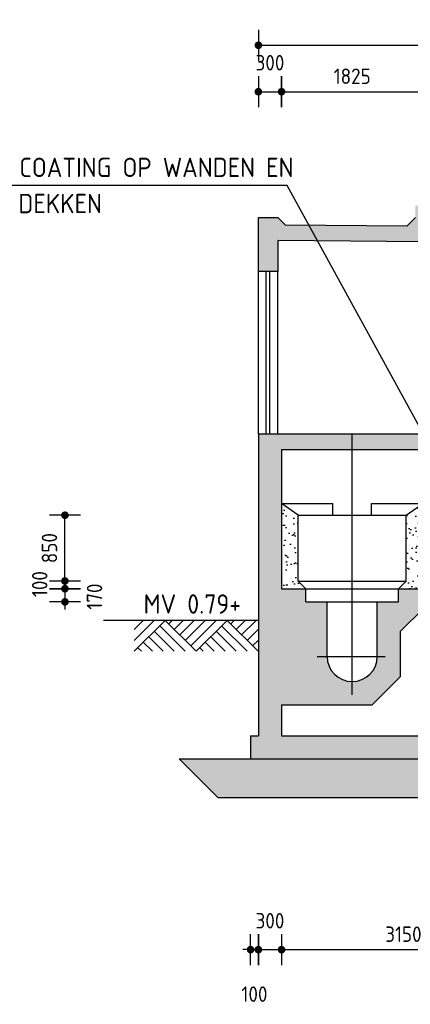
# Model space of a CAD drawing. Extents: x 175348 to 346046, y 6106 to 85322.
# Tile 16 of 20: x 249763 to 254812, y 55419 to 68147. Entities that reach past the tile are written whole.
import ezdxf

# ---------------------------------------------------------------- set-up
doc = ezdxf.new("R2010")
doc.units = 0
doc.linetypes.add('CENTER', pattern=[8.5, 6, -1, 0.5, -1])
doc.layers.get('0').update_dxf_attribs({"linetype": 'CONTINUOUS'})
for name, color, linetype in [('C-018', 1, 'CONTINUOUS'), ('c-018tekst', 1, 'CONTINUOUS'), ('C-025TEKST', 2, 'CONTINUOUS'), ('c-best-alg', 252, 'CONTINUOUS'), ('c-best-maatv-alg', 251, 'CONTINUOUS'), ('c-best-raster-alg', 253, 'CONTINUOUS'), ('c-best-tekst-alg', 252, 'CONTINUOUS')]:
    doc.layers.add(name, color=color, linetype=linetype)
doc.styles.add('WB025', font='isocp-w.shx', dxfattribs={"height": 2.5})
doc.styles.add('WBDIM', font='isocp-w.shx')
doc.dimstyles.new('100', dxfattribs={"dimscale": 100, "dimtxt": 2, "dimasz": 0.5, "dimexe": 1.25, "dimexo": 0.625, "dimgap": 1, "dimtad": 1, "dimdec": 0, "dimdsep": 46, "dimtxsty": 'WBDIM', "dimblk1": 'A-DIMDOT', "dimblk2": 'A-DIMDOT', "dimsah": 1, "dimcen": 2.5, "dimse1": 1, "dimse2": 1, "dimclrd": 252, "dimclrt": 2, "dimadec": 0, "dimazin": 0, "dimtfac": 1, "dimtdec": 0, "dimtmove": 2, "dimatfit": 3, "dimldrblk": 'A-DIMDOT', "dimfxl": 1, "dimtolj": 1, "dimtzin": 0, "dimarcsym": 0})
doc.dimstyles.new('50$7', dxfattribs={"dimscale": 50, "dimtxt": 2, "dimasz": 4, "dimexe": 1.25, "dimexo": 0.625, "dimgap": 1, "dimtad": 1, "dimdec": 0, "dimdsep": 46, "dimtxsty": 'WBDIM', "dimcen": 2.5, "dimse1": 1, "dimse2": 1, "dimclrd": 252, "dimclrt": 2, "dimadec": 0, "dimazin": 0, "dimtfac": 1, "dimtdec": 0, "dimtmove": 2, "dimatfit": 3, "dimfxl": 1, "dimtolj": 1, "dimtzin": 0, "dimarcsym": 0})

# ---------------------------------------------------------------- blocks, each defined once
blk = doc.blocks.new('c-mvl')
at = {"layer": 'C-018', "linetype": 'Continuous'}
for p, q in [((-16.04212, -3.98688), (-12.05528, 0)), ((-16.04212, -2.57268), (-13.46948, 0)), ((-14.88364, 0), (-16.04212, -1.15848)), ((-12.02904, 0), (-8.04224, -3.98688)), ((-11.57768, -0.4514), (-11.12632, 0)), ((-10.87056, -1.15848), (-9.71216, 0)), ((-10.16352, -1.8656), (-8.29792, 0)), ((-9.4564, -2.57268), (-6.88376, 0)), ((-8.74928, -3.2798), (-5.46952, 0)), ((-8.04224, -3.98688), (-4.04224, 0.01312)), ((-4.02912, 0), (-0.04216, -3.98688)), ((-3.57768, -0.4514), (-3.12632, 0)), ((-2.87056, -1.15848), (-1.71216, 0)), ((-2.16352, -1.8656), (-0.29792, 0)), ((-12.74928, -0.694), (-9.4564, -3.98688)), ((-4.74928, -0.694), (-1.4564, -3.98688)), ((-1.4564, -2.57268), (0, -1.11632)), ((-14.16348, -2.1082), (-12.2848, -3.98688)), ((-13.45636, -1.40108), (-10.87056, -3.98688)), ((-6.16344, -2.1082), (-4.2848, -3.98688)), ((-5.4564, -1.40108), (-2.87056, -3.98688)), ((-0.74928, -3.2798), (0, -2.53052)), ((-15.57764, -3.5224), (-15.11316, -3.98688)), ((-14.87052, -2.81528), (-13.69892, -3.98688)), ((-7.57768, -3.5224), (-7.11312, -3.98688)), ((-6.87056, -2.81528), (-5.69896, -3.98688))]:
    blk.add_line(p, q, dxfattribs=at)
blk = doc.blocks.new('A-DIMDOT')
at = {"linetype": 'Continuous'}
blk.add_line((0, -4), (0, 4), dxfattribs=at)
at = {"linetype": 'Continuous', "const_width": 0.988}
blk.add_lwpolyline([(-0.49, 0, 1), (0.49, 0, 1)], format="xyb", close=True, dxfattribs=at)
at = {"linetype": 'Continuous'}
blk.add_circle((0, 0), 0.494, dxfattribs=at)
blk = doc.blocks.new('*D169')
at = {"layer": 'c-best-maatv-alg', "color": 252, "lineweight": -2, "transparency": 16777216}
blk.add_line((252898, 67216), (253098, 67216), dxfattribs=at)
at = {"layer": 'c-best-maatv-alg', "color": 252, "lineweight": -2, "transparency": 16777216, "xscale": 50, "yscale": 50, "zscale": 50, "rotation": 180}
blk.add_blockref('A-DIMDOT', (252848, 67216), dxfattribs=at)
at = {"layer": 'c-best-maatv-alg', "color": 252, "lineweight": -2, "transparency": 16777216, "xscale": 50, "yscale": 50, "zscale": 50}
blk.add_blockref('A-DIMDOT', (253148, 67216), dxfattribs=at)
at = {"layer": 'c-best-maatv-alg', "color": 2, "transparency": 16777216, "insert": (252998, 67591), "char_height": 200, "attachment_point": 5, "style": 'WBDIM'}
blk.add_mtext('\\A1;300', dxfattribs=at)
blk = doc.blocks.new('*D170')
at = {"layer": 'c-best-maatv-alg', "color": 252, "lineweight": -2, "transparency": 16777216}
blk.add_line((253198, 67216), (254923, 67216), dxfattribs=at)
at = {"layer": 'c-best-maatv-alg', "color": 252, "lineweight": -2, "transparency": 16777216, "xscale": 50, "yscale": 50, "zscale": 50, "rotation": 180}
blk.add_blockref('A-DIMDOT', (253148, 67216), dxfattribs=at)
at = {"layer": 'c-best-maatv-alg', "color": 252, "lineweight": -2, "transparency": 16777216, "xscale": 50, "yscale": 50, "zscale": 50}
blk.add_blockref('A-DIMDOT', (254973, 67216), dxfattribs=at)
at = {"layer": 'c-best-maatv-alg', "color": 2, "transparency": 16777216, "insert": (254061, 67416), "char_height": 200, "attachment_point": 5, "style": 'WBDIM'}
blk.add_mtext('\\A1;1825', dxfattribs=at)
blk = doc.blocks.new('*D175')
at = {"layer": 'c-best-maatv-alg', "color": 252, "lineweight": -2, "transparency": 16777216}
blk.add_line((252898, 67816), (259898, 67816), dxfattribs=at)
at = {"layer": 'c-best-maatv-alg', "color": 252, "lineweight": -2, "transparency": 16777216, "xscale": 50, "yscale": 50, "zscale": 50, "rotation": 180}
blk.add_blockref('A-DIMDOT', (252848, 67816), dxfattribs=at)
at = {"layer": 'c-best-maatv-alg', "color": 252, "lineweight": -2, "transparency": 16777216, "xscale": 50, "yscale": 50, "zscale": 50}
blk.add_blockref('A-DIMDOT', (259948, 67816), dxfattribs=at)
at = {"layer": 'c-best-maatv-alg', "color": 2, "transparency": 16777216, "insert": (256398, 68016), "char_height": 200, "attachment_point": 5, "style": 'WBDIM'}
blk.add_mtext('\\A1;7100', dxfattribs=at)
blk = doc.blocks.new('*D184')
at = {"layer": 'c-best-maatv-alg', "color": 252, "lineweight": -2, "transparency": 16777216}
for p, q in [((250348, 60941), (250348, 60991)), ((250348, 60891), (250348, 60791)), ((250348, 60741), (250348, 60691))]:
    blk.add_line(p, q, dxfattribs=at)
at = {"layer": 'c-best-maatv-alg', "color": 252, "lineweight": -2, "transparency": 16777216, "xscale": 50, "yscale": 50, "zscale": 50}
for p, rotation in [((250348, 60891), 270), ((250348, 60791), 90)]:
    blk.add_blockref('A-DIMDOT', p, dxfattribs=dict(at, rotation=rotation))
at = {"layer": 'c-best-maatv-alg', "color": 2, "transparency": 16777216, "insert": (250022, 60851), "char_height": 200, "attachment_point": 5, "rotation": 90, "style": 'WBDIM'}
blk.add_mtext('\\A1;100', dxfattribs=at)
blk = doc.blocks.new('*D185')
at = {"layer": 'c-best-maatv-alg', "color": 252, "lineweight": -2, "transparency": 16777216}
for p, q in [((250348, 60841), (250348, 60891)), ((250348, 60791), (250348, 60621)), ((250348, 60571), (250348, 60521))]:
    blk.add_line(p, q, dxfattribs=at)
at = {"layer": 'c-best-maatv-alg', "color": 252, "lineweight": -2, "transparency": 16777216, "xscale": 50, "yscale": 50, "zscale": 50}
for p, rotation in [((250348, 60791), 270), ((250348, 60621), 90)]:
    blk.add_blockref('A-DIMDOT', p, dxfattribs=dict(at, rotation=rotation))
at = {"layer": 'c-best-maatv-alg', "color": 2, "transparency": 16777216, "insert": (250731, 60689), "char_height": 200, "attachment_point": 5, "rotation": 90, "style": 'WBDIM'}
blk.add_mtext('\\A1;170', dxfattribs=at)
blk = doc.blocks.new('*D186')
at = {"layer": 'c-best-maatv-alg', "color": 252, "lineweight": -2, "transparency": 16777216}
blk.add_line((250348, 60941), (250348, 61691), dxfattribs=at)
at = {"layer": 'c-best-maatv-alg', "color": 252, "lineweight": -2, "transparency": 16777216, "xscale": 50, "yscale": 50, "zscale": 50}
for p, rotation in [((250348, 61741), 90), ((250348, 60891), 270)]:
    blk.add_blockref('A-DIMDOT', p, dxfattribs=dict(at, rotation=rotation))
at = {"layer": 'c-best-maatv-alg', "color": 2, "transparency": 16777216, "insert": (250148, 61316), "char_height": 200, "attachment_point": 5, "rotation": 90, "style": 'WBDIM'}
blk.add_mtext('\\A1;850', dxfattribs=at)
blk = doc.blocks.new('*D187')
at = {"layer": 'c-best-maatv-alg', "color": 252, "lineweight": -2, "transparency": 16777216}
for p, q in [((252798, 56125), (252748, 56125)), ((252848, 56125), (253148, 56125)), ((253198, 56125), (253248, 56125))]:
    blk.add_line(p, q, dxfattribs=at)
at = {"layer": 'c-best-maatv-alg', "color": 252, "lineweight": -2, "transparency": 16777216, "xscale": 50, "yscale": 50, "zscale": 50}
blk.add_blockref('A-DIMDOT', (252848, 56125), dxfattribs=at)
at = {"layer": 'c-best-maatv-alg', "color": 252, "lineweight": -2, "transparency": 16777216, "xscale": 50, "yscale": 50, "zscale": 50, "rotation": 180}
blk.add_blockref('A-DIMDOT', (253148, 56125), dxfattribs=at)
at = {"layer": 'c-best-maatv-alg', "color": 2, "transparency": 16777216, "insert": (252998, 56499), "char_height": 200, "attachment_point": 5, "style": 'WBDIM'}
blk.add_mtext('\\A1;300', dxfattribs=at)
blk = doc.blocks.new('*D188')
at = {"layer": 'c-best-maatv-alg', "color": 252, "lineweight": -2, "transparency": 16777216}
blk.add_line((253198, 56125), (256248, 56125), dxfattribs=at)
at = {"layer": 'c-best-maatv-alg', "color": 252, "lineweight": -2, "transparency": 16777216, "xscale": 50, "yscale": 50, "zscale": 50, "rotation": 180}
blk.add_blockref('A-DIMDOT', (253148, 56125), dxfattribs=at)
at = {"layer": 'c-best-maatv-alg', "color": 252, "lineweight": -2, "transparency": 16777216, "xscale": 50, "yscale": 50, "zscale": 50}
blk.add_blockref('A-DIMDOT', (256298, 56125), dxfattribs=at)
at = {"layer": 'c-best-maatv-alg', "color": 2, "transparency": 16777216, "insert": (254723, 56325), "char_height": 200, "attachment_point": 5, "style": 'WBDIM'}
blk.add_mtext('\\A1;3150', dxfattribs=at)
blk = doc.blocks.new('*D193')
at = {"layer": 'c-best-maatv-alg', "color": 252, "lineweight": -2, "transparency": 16777216}
for p, q in [((252698, 56125), (252648, 56125)), ((252848, 56125), (252748, 56125)), ((252898, 56125), (252948, 56125))]:
    blk.add_line(p, q, dxfattribs=at)
at = {"layer": 'c-best-maatv-alg', "color": 252, "lineweight": -2, "transparency": 16777216, "xscale": 50, "yscale": 50, "zscale": 50}
blk.add_blockref('A-DIMDOT', (252748, 56125), dxfattribs=at)
at = {"layer": 'c-best-maatv-alg', "color": 252, "lineweight": -2, "transparency": 16777216, "xscale": 50, "yscale": 50, "zscale": 50, "rotation": 180}
blk.add_blockref('A-DIMDOT', (252848, 56125), dxfattribs=at)
at = {"layer": 'c-best-maatv-alg', "color": 2, "transparency": 16777216, "insert": (252798, 55550), "char_height": 200, "attachment_point": 5, "style": 'WBDIM'}
blk.add_mtext('\\A1;100', dxfattribs=at)

msp = doc.modelspace()

# ---------------------------------------------------------------- hatches: boundary and pattern name
at = {"layer": 'c-best-alg', "ltscale": 0.1}
h = msp.add_hatch(dxfattribs=at)
h.set_pattern_fill('AR-SAND', color=256, scale=100, style=0)
h.set_pattern_definition([(37.5, (201176.4, 97746.87), (-6.29934, 192.68238), [0, -152, 0, -170, 0, -162.5]), (7.5, (201176.4, 97746.87), (176.9777, 282.2146), [0, -82, 0, -137, 0, -52.5]), (327.5, (201053.4, 97746.87), (311.4142, 0.5659), [0, -50, 0, -180, 0, -235]), (317.5, (201053.4, 97746.87), (300.6127, 87.7676), [0, -25, 0, -118, 0, -135])])
h.paths.add_polyline_path([(254973.1407, 61890.7781), (254760.6407, 61740.7781), (254760.6407, 60890.7781), (254660.6407, 60790.7781), (254973.1407, 60790.7781)])
h.paths.add_polyline_path([(253360.6407, 61740.7781), (253148.1407, 61890.7781), (253148.1407, 60790.7781), (253460.6407, 60790.7781), (253360.6407, 60890.7781)])
h.paths.add_polyline_path([(257823.1407, 60790.7781), (258135.6407, 60790.7781), (258035.6407, 60890.7781), (258035.6407, 61740.7781), (257823.1407, 61890.7781)])
h.paths.add_polyline_path([(259435.6407, 60890.7781), (259335.6407, 60790.7781), (259648.1407, 60790.7781), (259648.1407, 61890.7781), (259435.6407, 61740.7781)])
h = msp.add_hatch(dxfattribs=at)
h.set_pattern_fill('DOTS', color=256, scale=1000, style=0)
h.set_pattern_definition([(0, (201176.4, 97746.87), (31.25, 62.5), [0, -62.5])])
h.paths.add_polyline_path([(251823.1407, 58590.7781), (252323.6671, 58090.7781), (260472.6142, 58090.7781), (260973.1407, 58590.7781)])
at = {"layer": 'c-best-raster-alg'}
h = msp.add_hatch(color=256, dxfattribs=at)
h.paths.add_polyline_path([(253098.1407, 65290.7781), (254978.1407, 65276.5357), (254978.1407, 65740.7781), (254878.1407, 65740.7781), (254878.1407, 65590.7781), (254765.5148, 65478.1523), (253198.8982, 65490.0206), (253098.1407, 65590.7781), (252848.1407, 65590.7781), (252848.1407, 64890.7781), (253098.1407, 64890.7781)])
h.paths.add_polyline_path([(258055.6921, 65453.2267), (257918.1407, 65590.7781), (257918.1407, 65740.7781), (257818.1407, 65740.7781), (257818.1407, 65255.0206), (259698.1407, 65240.7781), (259698.1407, 64890.7781), (259948.1407, 64890.7781), (259948.1407, 65590.7781), (259698.1407, 65590.7781), (259549.2742, 65441.9117)])
h = msp.add_hatch(color=256, dxfattribs=at)
h.paths.add_polyline_path([(255273.1407, 60790.7781), (255273.1407, 62790.7781), (254060.6407, 62790.7781), (254060.6407, 62590.7781), (254973.1407, 62590.7781), (254973.1407, 60790.7781), (254660.6407, 60790.7781), (254660.6407, 60620.7781), (254385.6407, 60620.7781), (254385.6407, 59915.7781, -1), (253735.6407, 59915.7781), (253735.6407, 60620.7781), (253460.6407, 60620.7781), (253460.6407, 60790.7781), (253148.1407, 60790.7781), (253148.1407, 62590.7781), (254060.6407, 62590.7781), (254060.6407, 62790.7781), (252848.1407, 62790.7781), (252848.1407, 58890.7781), (252748.1407, 58890.7781), (252748.1407, 58590.7781), (260048.1407, 58590.7781), (260048.1407, 58890.7781), (259948.1407, 58890.7781), (259948.1407, 62790.7781), (258735.6407, 62790.7781), (258735.6407, 62590.7781), (259648.1407, 62590.7781), (259648.1407, 60790.7781), (259335.6407, 60790.7781), (259335.6407, 60620.7781), (259060.6407, 60620.7781), (259060.6407, 59915.7781, -1), (258410.6407, 59915.7781), (258410.6407, 60620.7781), (258135.6407, 60620.7781), (258135.6407, 60790.7781), (257823.1407, 60790.7781), (257823.1407, 62590.7781), (258735.6407, 62590.7781), (258735.6407, 62790.7781), (257523.1407, 62790.7781), (257523.1407, 60790.7781)])
h.paths.add_polyline_path([(256298.1407, 60540.7781), (256298.1407, 58890.7781), (253148.1407, 58890.7781), (253148.1407, 59290.7781), (254319.5241, 59290.7781), (254685.6407, 59656.8947), (254685.6407, 60240.7781), (254985.6407, 60540.7781)], flags=16)
h.paths.add_polyline_path([(256498.1407, 60540.7781), (257810.6407, 60540.7781), (258110.6407, 60240.7781), (258110.6407, 59656.8947), (258476.7572, 59290.7781), (259648.1407, 59290.7781), (259648.1407, 58890.7781), (256498.1407, 58890.7781)], flags=16)

# ---------------------------------------------------------------- linework, layer by layer
at = {"layer": 'c-best-alg'}
for p, q in [((252848.1407, 64890.7781), (252848.1407, 65590.7781)), ((252848.1407, 65590.7781), (253098.1407, 65590.7781)), ((253098.1407, 65590.7781), (253198.8982, 65490.0206)), ((254765.5148, 65478.1523), (254878.1407, 65590.7781)), ((254765.5148, 65478.1523), (253198.8982, 65490.0206)), ((253098.1407, 65290.7781), (253098.1407, 64890.7781)), ((254978.1407, 65276.5357), (253098.1407, 65290.7781)), ((252848.1407, 62790.7781), (252848.1407, 64890.7781)), ((253098.1407, 64890.7781), (252848.1407, 64890.7781)), ((252948.1407, 62790.7781), (252948.1407, 64890.7781)), ((252998.1407, 62790.7781), (252998.1407, 64890.7781)), ((253098.1407, 62790.7781), (253098.1407, 64890.7781)), ((252848.1407, 62790.7781), (252848.1407, 58890.7781)), ((255273.1407, 62790.7781), (252848.1407, 62790.7781)), ((253148.1407, 62590.7781), (253148.1407, 60790.7781)), ((253148.1407, 62590.7781), (254973.1407, 62590.7781)), ((253360.6407, 61740.7781), (253148.1407, 61890.7781)), ((253148.1407, 61890.7781), (253810.6407, 61890.7781)), ((253810.6407, 61740.7781), (253810.6407, 61890.7781)), ((254310.6407, 61890.7781), (254973.1407, 61890.7781)), ((254310.6407, 61740.7781), (254310.6407, 61890.7781)), ((254760.6407, 61740.7781), (254973.1407, 61890.7781)), ((253360.6407, 61740.7781), (254760.6407, 61740.7781)), ((253360.6407, 60890.7781), (253360.6407, 61740.7781)), ((253360.6407, 61740.7781), (254760.6407, 61740.7781)), ((254760.6407, 60890.7781), (254760.6407, 61740.7781)), ((253460.6407, 60790.7781), (253360.6407, 60890.7781)), ((253360.6407, 60890.7781), (254760.6407, 60890.7781)), ((254660.6407, 60790.7781), (254760.6407, 60890.7781)), ((253148.1407, 60790.7781), (253460.6407, 60790.7781)), ((253460.6407, 60790.7781), (254660.6407, 60790.7781)), ((253460.6407, 60620.7781), (253460.6407, 60790.7781)), ((254660.6407, 60790.7781), (254973.1407, 60790.7781)), ((254660.6407, 60620.7781), (254660.6407, 60790.7781)), ((253460.6407, 60620.7781), (253735.6407, 60620.7781)), ((253735.6407, 59915.7781), (253735.6407, 60620.7781)), ((253735.6407, 60620.7781), (254385.6407, 60620.7781)), ((254385.6407, 59915.7781), (254385.6407, 60620.7781)), ((254385.6407, 60620.7781), (254660.6407, 60620.7781)), ((254685.6407, 60240.7781), (254985.6407, 60540.7781)), ((252848.1407, 60380.7781), (250848.1407, 60380.7781)), ((254685.6407, 59656.8947), (254685.6407, 60240.7781)), ((254319.5241, 59290.7781), (254685.6407, 59656.8947)), ((253148.1407, 59290.7781), (253148.1407, 58890.7781)), ((253148.1407, 59290.7781), (254319.5241, 59290.7781)), ((252748.1407, 58890.7781), (252848.1407, 58890.7781)), ((252748.1407, 58890.7781), (252748.1407, 58590.7781)), ((253148.1407, 58890.7781), (256298.1407, 58890.7781)), ((251823.1407, 58590.7781), (252323.6671, 58090.7781)), ((251823.1407, 58590.7781), (260973.1407, 58590.7781)), ((252748.1407, 58590.7781), (260048.1407, 58590.7781)), ((252323.6671, 58090.7781), (260472.6142, 58090.7781))]:
    msp.add_line(p, q, dxfattribs=at)
at = {"layer": 'c-best-alg', "linetype": 'CENTER'}
for p, q in [((254060.6407, 59420.0306), (254060.6407, 62790.7781)), ((253607.4788, 59915.7781), (254488.7928, 59915.7781))]:
    msp.add_line(p, q, dxfattribs=at)
at = {"layer": 'c-best-alg', "ltscale": 0.1}
msp.add_arc((254060.6407, 59915.7781), 325, 180, 360, dxfattribs=at)

# ---------------------------------------------------------------- block references
at = {"layer": 'c-best-alg', "xscale": 100, "yscale": 100, "zscale": 100}
msp.add_blockref('c-mvl', (252848.1407, 60380.7781), dxfattribs=at)

# ---------------------------------------------------------------- texts
at = {"layer": 'C-025TEKST', "ltscale": 0.1, "style": 'WB025'}
for s, p in [('AANBRENGEN COATING OP WANDEN EN ', (247743.2254, 66112.7908)), ('ONDERZIJDEN DEKKEN', (247743.2254, 65645.256))]:
    msp.add_text(s, height=250, dxfattribs=at).set_placement(p)
at = {"layer": 'c-best-tekst-alg', "style": 'WB025'}
msp.add_text('MV 0.79+', height=250, dxfattribs=at).set_placement((251364.902, 60468.7415))

# ---------------------------------------------------------------- dimensions: what is measured, and where the dimension line sits
at = {"layer": 'c-best-maatv-alg'}
for base, p1, p2, picture, middle in [((259948.1407, 67815.7781), (252848.1407, 62640.7781), (259948.1407, 62640.7781), '*D175', (256398.1407, 68015.7781)), ((253148.1407, 67215.7781), (252848.1407, 62640.7781), (253148.1407, 62640.7781), '*D169', (252998.1407, 67590.7781)), ((254973.1407, 67215.7781), (253148.1407, 62640.7781), (254973.1407, 62790.7781), '*D170', (254060.6407, 67415.7781)), ((252748.1407, 56124.8228), (252848.1407, 58890.7781), (252748.1407, 58890.7781), '*D193', (252798.1407, 55549.8228)), ((256298.1407, 56124.8228), (253148.1407, 58890.7781), (256298.1407, 58890.7781), '*D188', (254723.1407, 56324.8228))]:
    dim = msp.add_linear_dim(base=base, p1=p1, p2=p2, dimstyle='100', dxfattribs=at)
    dim.commit()
    dim.dimension.update_dxf_attribs({"geometry": picture, "text_midpoint": middle})
dim = msp.add_linear_dim(base=(250348.1407, 61740.7781), p1=(254060.6407, 60890.7781), p2=(254060.6407, 61740.7781), angle=90, dimstyle='100', dxfattribs=at)
dim.commit()
dim.dimension.update_dxf_attribs({"geometry": '*D186', "text_midpoint": (250148.1407, 61315.7781)})
for base, p1, p2, picture, middle in [((250348.1407, 60790.7781), (254060.6407, 60890.7781), (254060.6407, 60790.7781), '*D184', (250021.6798, 60851.0528)), ((250348.1407, 60620.7781), (254060.6407, 60790.7781), (254060.6407, 60620.7781), '*D185', (250730.6318, 60689.2999))]:
    dim = msp.add_linear_dim(base=base, p1=p1, p2=p2, angle=90, dimstyle='100', dxfattribs=at)
    dim.commit()
    dim.dimension.update_dxf_attribs({"geometry": picture, "text_midpoint": middle, "dimtype": 160})
dim = msp.add_linear_dim(base=(253148.1407, 56124.8228), p1=(252848.1407, 58890.7781), p2=(253148.1407, 58890.7781), dimstyle='100', dxfattribs=at)
dim.commit()
dim.dimension.update_dxf_attribs({"geometry": '*D187', "text_midpoint": (252998.1407, 56498.6015), "dimtype": 160})

# ---------------------------------------------------------------- leaders
at = {"layer": 'c-018tekst'}
msp.add_leader([(255204.4406, 62379.3485), (253222.4621, 66001.4252), (247680.6587, 66001.4252)], dimstyle='50$7', override={"dimscale": 100, "dimgap": 1, "dimtad": 0, "dimclrd": 1, "dimtmove": 0, "dimatfit": 0}, dxfattribs=at)

doc.saveas('drawing.dxf')
